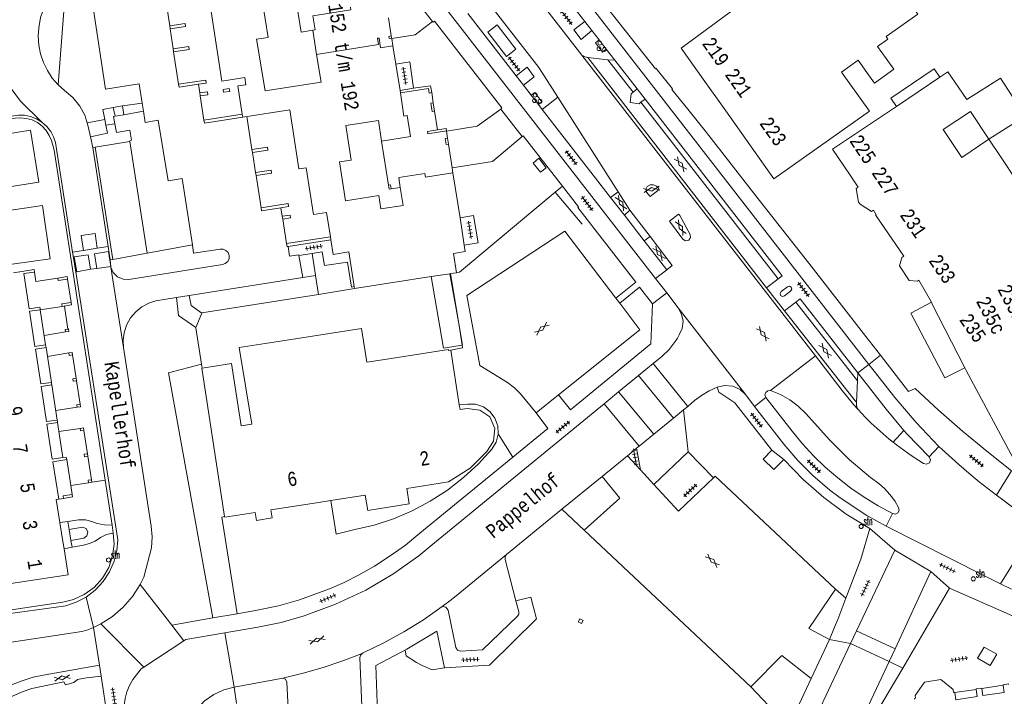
# Model space of a CAD drawing. Header units: metres. Extents: x 196790 to 198335, y 354523 to 356036.
# Tile 45 of 105: x 197535 to 197660, y 354822 to 354909. Entities that reach past the tile are written whole.
import ezdxf

# ---------------------------------------------------------------- set-up
doc = ezdxf.new("R2010")
doc.units = ezdxf.units.M
doc.linetypes.add('DGN Style 2', pattern=[186.027128, 111.616277, -74.410851])
doc.linetypes.add('DGN Style 3', pattern=[260.437979, 186.027128, -74.410851])
for name, color, linetype, lineweight in [('afdak', 252, 'DGN Style 2', 18), ('carport', 252, 'Continuous', 18), ('cultuurscheiding', 252, 'Continuous', 18), ('functiescheiding', 252, 'Continuous', 18), ('heg of haag', 252, 'Continuous', 18), ('hoofdgebouw', 252, 'Continuous', 18), ('hoofdgebouw maaiveld', 252, 'Continuous', 18), ('huisnummer BAG', 252, 'Continuous', 18), ('kant asfaltverharding', 252, 'Continuous', 18), ('kant betonverharding', 252, 'Continuous', 18), ('kant klinkerverharding', 252, 'Continuous', 18), ('kant muur (extern)', 252, 'Continuous', 18), ('kant tegelverharding', 252, 'Continuous', 18), ('midden muur (extern)', 252, 'Continuous', 18), ('molgoot', 252, 'DGN Style 3', 18), ('overbouw', 252, 'Continuous', 18), ('overige afscheidingen', 252, 'Continuous', 18), ('overige opstallen geen pand', 252, 'Continuous', 18), ('raster', 252, 'Continuous', 18), ('straatnaam', 252, 'Continuous', 18), ('straatnaambord', 252, 'Continuous', 18), ('T22_berm', 252, 'DGN Style 2', 18), ('toegangstrap', 252, 'Continuous', 18), ('verh asfaltsymbool', 2, 'Continuous', 0), ('verh betonsymbool', 2, 'Continuous', 0), ('verh tegelsymbool', 2, 'Continuous', 0), ('vlakafsluiter grijs', 252, 'DGN Style 2', 18), ('vlakafsluiter groen', 252, 'DGN Style 2', 18)]:
    doc.layers.add(name, color=color, linetype=linetype, lineweight=lineweight)
doc.styles.add('Style-Courier New', font='cour.ttf')
doc.styles.add('Style-simplex', font='simplex.shx')

# ---------------------------------------------------------------- blocks, each defined once
blk = doc.blocks.new('S435')
at = {"layer": 'straatnaambord', "color": 7, "linetype": 'Continuous', "lineweight": 0}
blk.add_circle((0, 0), 0.263, dxfattribs=at)
blk.add_circle((0, 0), 0.263, dxfattribs=at)
at = {"layer": 'straatnaambord', "color": 7, "linetype": 'Continuous', "lineweight": 0, "style": 'Style-simplex', "width": 0.428569}
blk.add_text('stn', height=1.05, dxfattribs=at).set_placement((0.32, 0.18))
blk = doc.blocks.new('S612')
at = {"layer": 'verh asfaltsymbool', "color": 252}
for p, q in [((-0.99, -0.26), (0.01, 0.24)), ((0.01, -0.26), (-0.99, 0.24)), ((0.01, 0.24), (1.01, -0.26)), ((1.01, 0.24), (0.01, -0.26))]:
    blk.add_line(p, q, dxfattribs=at)
blk = doc.blocks.new('S621')
at = {"layer": 'verh betonsymbool', "color": 252, "linetype": 'Continuous', "lineweight": 0}
for centre in [(-0.48, 0.24), (0.52, 0.24), (0.02, -0.26)]:
    blk.add_circle(centre, 0.25, dxfattribs=at)
blk = doc.blocks.new('S642')
at = {"layer": 'verh tegelsymbool', "color": 252}
for p, q in [((-1.12, 0), (1.12, 0)), ((-0.9, -0.25), (-0.9, 0.25)), ((-0.45, -0.25), (-0.45, 0.25)), ((0, -0.25), (0, 0.25)), ((0.45, -0.25), (0.45, 0.25)), ((0.9, -0.25), (0.9, 0.25))]:
    blk.add_line(p, q, dxfattribs=at)

msp = doc.modelspace()

# ---------------------------------------------------------------- linework, layer by layer
at = {"layer": 'afdak'}
for p, q in [((197553.381, 354911.829), (197554.009, 354907.716)), ((197554.009, 354907.716), (197554.066, 354907.34)), ((197554.066, 354907.34), (197554.454, 354904.8)), ((197554.454, 354904.8), (197554.51, 354904.424)), ((197554.51, 354904.424), (197555.142, 354900.281)), ((197557.83, 354899.178), (197557.659, 354900.285)), ((197557.83, 354899.178), (197557.888, 354898.803)), ((197558.365, 354895.72), (197557.888, 354898.803)), ((197564.491, 354891.988), (197563.84, 354896.181)), ((197564.491, 354891.988), (197564.549, 354891.613)), ((197564.947, 354889.053), (197564.549, 354891.613)), ((197564.947, 354889.053), (197565.005, 354888.678)), ((197565.644, 354884.567), (197565.005, 354888.678)), ((197568.351, 354883.49), (197568.182, 354884.577)), ((197568.351, 354883.49), (197568.409, 354883.114)), ((197568.891, 354880.011), (197568.409, 354883.114)), ((197589.703, 354876.17), (197590.851, 354869.564))]:
    msp.add_line(p, q, dxfattribs=at)
at = {"layer": 'afdak', "flags": 128}
for points in [[(197646.544, 354897.474), (197645.833, 354898.523), (197651.346, 354902.26), (197652.08, 354901.177)], [(197555.142, 354900.281), (197555.199, 354899.905), (197557.659, 354900.285)], [(197558.365, 354895.72), (197558.423, 354895.344), (197563.315, 354896.1)], [(197565.644, 354884.567), (197565.702, 354884.191), (197568.182, 354884.577)], [(197568.891, 354880.011), (197568.951, 354879.626), (197569.081, 354879.646)], [(197591.252, 354867.081), (197588.895, 354866.671), (197587.309, 354875.798)], [(197651.015, 354872.549), (197648.372, 354871.158), (197652.73, 354862.9), (197655.27, 354864.17)], [(197590.851, 354869.564), (197591.281, 354867.086), (197591.252, 354867.081)], [(197590.89, 354859.457), (197591.926, 354859.58), (197592.946, 354859.553), (197593.958, 354859.212), (197594.821, 354858.584), (197595.434, 354857.768), (197595.786, 354856.81), (197595.844, 354855.77)], [(197595.844, 354855.77), (197595.845, 354855.744), (197595.581, 354854.709), (197595.05, 354853.838), (197593.327, 354851.959), (197591.432, 354850.212), (197589.38, 354848.622), (197587.191, 354847.208), (197584.889, 354845.987), (197582.5, 354844.971), (197580.051, 354844.168), (197577.57, 354843.581), (197575.216, 354842.997), (197574.52, 354847.282)]]:
    msp.add_lwpolyline(points, dxfattribs=at)
at = {"layer": 'carport'}
for p, q in [((197540.602, 354872.052), (197541.057, 354869.127)), ((197540.757, 354868.756), (197538.029, 354868.292)), ((197538.437, 354865.637), (197541.172, 354866.089)), ((197541.646, 354865.838), (197542.111, 354862.854)), ((197542.111, 354862.854), (197542.16, 354862.538)), ((197542.16, 354862.538), (197542.625, 354859.554)), ((197539.494, 354858.743), (197542.249, 354859.172)), ((197539.908, 354856.089), (197542.618, 354856.476)), ((197543.092, 354856.226), (197543.556, 354853.242)), ((197543.556, 354853.242), (197543.605, 354852.925)), ((197543.605, 354852.925), (197544.068, 354849.941)), ((197543.692, 354849.559), (197541.422, 354849.207)), ((197544.117, 354849.625), (197543.692, 354849.559)), ((197544.068, 354849.941), (197544.117, 354849.625))]:
    msp.add_line(p, q, dxfattribs=at)
at = {"layer": 'carport', "flags": 128}
for points in [[(197531.513, 354893.673), (197536.304, 354894.436), (197537.354, 354887.842), (197532.502, 354887.069)], [(197532.942, 354884.133), (197537.799, 354884.837), (197538.778, 354878.08), (197533.953, 354877.381)], [(197540.757, 354868.756), (197541.182, 354868.823), (197541.133, 354869.139), (197541.057, 354869.127)], [(197541.172, 354866.089), (197541.597, 354866.155), (197541.646, 354865.838)], [(197542.249, 354859.172), (197542.674, 354859.238), (197542.625, 354859.554)], [(197542.618, 354856.476), (197543.043, 354856.542), (197543.092, 354856.226)]]:
    msp.add_lwpolyline(points, dxfattribs=at)
at = {"layer": 'cultuurscheiding', "flags": 128}
msp.add_lwpolyline([(197558.051, 354864.671), (197553.862, 354863.546), (197559.508, 354832.342)], dxfattribs=at)
at = {"layer": 'functiescheiding'}
for p, q in [((197618.147, 354857.774), (197613.686, 354863.197)), ((197611.169, 354861.13), (197615.65, 354855.734)), ((197646.383, 354828.405), (197641.461, 354830.689))]:
    msp.add_line(p, q, dxfattribs=at)
at = {"layer": 'heg of haag'}
for p, q in [((197603.116, 354886.562), (197604.024, 354887.317)), ((197606.546, 354882.486), (197603.116, 354886.562)), ((197558.051, 354864.671), (197558.135, 354864.133))]:
    msp.add_line(p, q, dxfattribs=at)
at = {"layer": 'heg of haag', "flags": 128}
msp.add_lwpolyline([(197557.352, 354869.305), (197557.336, 354869.264), (197558.051, 354864.671)], dxfattribs=at)
at = {"layer": 'hoofdgebouw'}
for p, q in [((197582.432, 354905.184), (197582.807, 354902.85)), ((197582.807, 354902.85), (197583.344, 354899.507)), ((197621.943, 354900.937), (197624.808, 354896.895)), ((197652.08, 354901.177), (197646.544, 354897.474)), ((197652.082, 354901.179), (197652.08, 354901.177)), ((197655.53, 354898.358), (197659.822, 354901.047)), ((197654.985, 354899.148), (197655.53, 354898.358)), ((197658.305, 354893.305), (197655.981, 354896.804)), ((197563.257, 354896.476), (197563.315, 354896.1)), ((197654.869, 354890.985), (197658.305, 354893.305)), ((197659.793, 354891.091), (197658.305, 354893.305)), ((197659.793, 354891.091), (197661.901, 354887.97)), ((197590.979, 354883.294), (197590.086, 354889.029)), ((197591.52, 354879.815), (197590.979, 354883.294)), ((197574.474, 354880.878), (197574.534, 354880.493)), ((197577.552, 354874.283), (197587.309, 354875.798)), ((197587.309, 354875.798), (197589.703, 354876.17)), ((197589.703, 354876.17), (197589.782, 354876.182)), ((197589.782, 354876.182), (197590.54, 354876.3)), ((197577.515, 354874.524), (197577.552, 354874.283)), ((197537.5, 354871.747), (197537.525, 354871.589)), ((197651.063, 354872.389), (197655.27, 354864.17)), ((197538.209, 354867.116), (197538.237, 354866.942)), ((197538.237, 354866.942), (197538.264, 354866.768)), ((197590.89, 354859.457), (197589.793, 354866.447)), ((197655.27, 354864.17), (197655.432, 354863.853)), ((197538.94, 354862.336), (197538.965, 354862.169)), ((197538.988, 354862.02), (197538.965, 354862.169)), ((197539.705, 354857.387), (197539.679, 354857.542)), ((197539.731, 354857.232), (197539.705, 354857.387)), ((197540.868, 354852.661), (197540.893, 354852.499)), ((197539.908, 354847.472), (197539.553, 354847.415)), ((197539.553, 354847.415), (197540.02, 354844.497)), ((197572.716, 354847.002), (197574.52, 354847.282)), ((197540.02, 354844.497), (197540.323, 354842.604)), ((197540.323, 354842.604), (197540.557, 354841.144))]:
    msp.add_line(p, q, dxfattribs=at)
at = {"layer": 'hoofdgebouw', "flags": 128}
for points in [[(197621.943, 354900.937), (197619.139, 354904.893), (197626.883, 354910.569), (197629.064, 354912.294), (197632.473, 354914.93), (197635.574, 354917.191)], [(197557.634, 354912.474), (197558.829, 354912.656), (197560.63, 354900.704), (197563.565, 354901.158), (197563.709, 354900.229), (197562.701, 354900.073), (197563.257, 354896.476)], [(197642.856, 354909.699), (197646.943, 354912.523), (197649.285, 354909.227), (197645.225, 354906.358)], [(197572.725, 354904.082), (197573.287, 354900.577), (197566.168, 354899.435), (197565.083, 354906.015), (197566.564, 354906.253), (197565.794, 354911.052), (197569.98, 354911.724), (197570.75, 354906.925), (197572.231, 354907.163)], [(197645.225, 354906.358), (197645.459, 354906.028), (197644.154, 354905.103), (197645.253, 354903.553)], [(197642.781, 354901.8), (197641.682, 354903.35), (197639.561, 354901.846), (197643.101, 354896.854), (197630.947, 354888.235), (197624.808, 354896.895)], [(197645.253, 354903.553), (197646.231, 354902.196), (197643.751, 354900.444), (197642.781, 354901.8)], [(197652.082, 354901.179), (197653.11, 354901.867), (197654.985, 354899.148)], [(197659.822, 354901.047), (197662.941, 354896.243), (197658.305, 354893.305)], [(197574.474, 354880.878), (197573.992, 354883.981), (197572.313, 354883.72), (197571.389, 354889.669), (197570.46, 354889.525), (197569.295, 354897.025), (197563.315, 354896.1)], [(197646.544, 354897.474), (197638.426, 354892.044), (197640.651, 354888.718)], [(197655.981, 354896.804), (197652.481, 354894.513), (197654.869, 354890.985)], [(197583.366, 354887.141), (197583.721, 354884.859), (197580.895, 354884.419), (197580.632, 354886.109), (197576.413, 354885.453), (197575.632, 354890.412), (197577.124, 354890.644), (197576.443, 354895.021), (197580.583, 354895.665), (197580.989, 354893.056)], [(197640.651, 354888.718), (197641.686, 354887.171), (197641.441, 354886.998), (197641.741, 354885.282), (197641.921, 354885.004), (197643.387, 354884.083), (197643.635, 354884.261), (197643.982, 354883.676), (197643.895, 354883.634), (197643.974, 354883.519)], [(197643.974, 354883.519), (197647.501, 354878.392), (197647.221, 354878.238), (197647.177, 354878.08)], [(197574.534, 354880.493), (197574.821, 354878.625), (197576.836, 354878.938), (197577.515, 354874.524)], [(197590.54, 354876.3), (197590.16, 354878.748), (197591.65, 354878.98), (197591.52, 354879.815)], [(197647.177, 354878.08), (197646.93, 354877.183), (197648.189, 354875.316), (197649.224, 354875.231), (197649.39, 354875.328), (197651.015, 354872.549)], [(197536.793, 354876.379), (197536.745, 354876.695), (197534.115, 354876.295)], [(197651.015, 354872.549), (197651.067, 354872.459), (197651.039, 354872.436), (197651.063, 354872.389)], [(197581.652, 354865.29), (197579.115, 354864.892), (197578.439, 354869.199), (197568.915, 354867.704)], [(197568.915, 354867.704), (197562.86, 354866.753), (197564.45, 354857.025)], [(197589.793, 354866.447), (197589.526, 354866.405), (197589.508, 354866.524), (197581.652, 354865.29)], [(197561.005, 354845.245), (197558.087, 354864.125), (197558.135, 354864.133)], [(197558.135, 354864.133), (197561.87, 354864.717), (197563.107, 354856.813), (197564.45, 354857.025)], [(197655.432, 354863.853), (197661.748, 354852.058), (197667.674, 354855.226)], [(197584.189, 354848.823), (197589.506, 354849.668), (197592.263, 354851.412), (197594.405, 354853.529), (197595.229, 354854.86), (197595.399, 354856.481), (197594.758, 354857.941), (197593.489, 354858.799), (197591.887, 354859.016), (197590.979, 354858.892), (197590.89, 354859.457)], [(197540.422, 354852.759), (197540.843, 354852.823), (197540.868, 354852.661)], [(197574.52, 354847.282), (197578.918, 354847.965), (197579.243, 354846.023), (197584.49, 354846.856), (197584.189, 354848.823)], [(197572.716, 354847.002), (197566.899, 354846.098), (197567.053, 354845.095), (197565.062, 354844.766), (197564.887, 354845.768), (197561.02, 354845.151), (197561.005, 354845.245)], [(197540.557, 354841.144), (197541.084, 354837.851), (197530.959, 354836.288), (197530.949, 354836.35)], [(197648.842, 354822.02), (197648.832, 354822.092), (197648.984, 354822.124), (197648.953, 354822.487), (197650.104, 354824.167), (197652.19, 354824.495), (197653.763, 354823.248), (197653.826, 354822.83), (197654.001, 354822.889), (197654.008, 354822.836)], [(197654.008, 354822.836), (197654.126, 354821.918), (197656.842, 354822.333), (197656.715, 354823.241)], [(197656.715, 354823.241), (197656.706, 354823.307), (197657.413, 354823.406), (197657.423, 354823.345)], [(197657.423, 354823.345), (197657.56, 354822.46), (197660.28, 354822.853), (197660.128, 354823.783)], [(197660.128, 354823.783), (197660.122, 354823.82), (197660.833, 354823.936), (197660.842, 354823.878)]]:
    msp.add_lwpolyline(points, dxfattribs=at)
at = {"layer": 'hoofdgebouw maaiveld'}
msp.add_line((197583.344, 354899.507), (197583.388, 354899.198), dxfattribs=at)
at = {"layer": 'hoofdgebouw maaiveld', "flags": 128}
for points in [[(197572.231, 354907.163), (197572.517, 354907.209), (197572.231, 354908.992), (197577.069, 354909.769), (197577.018, 354910.085)], [(197582.432, 354905.184), (197580.872, 354904.934), (197580.672, 354906.178), (197580.465, 354906.144), (197580.593, 354905.344), (197572.725, 354904.082)], [(197580.989, 354893.056), (197584.684, 354893.631), (197584.269, 354896.299), (197583.815, 354896.228), (197583.388, 354899.198)], [(197583.366, 354887.141), (197583.169, 354888.408), (197586.499, 354888.926), (197586.568, 354888.482), (197590.086, 354889.029)], [(197537.5, 354871.747), (197537.476, 354871.905), (197536.123, 354871.698), (197535.439, 354876.178), (197536.793, 354876.379)], [(197537.525, 354871.589), (197536.172, 354871.382), (197536.856, 354866.909), (197538.209, 354867.116)], [(197538.264, 354866.768), (197536.91, 354866.561), (197537.587, 354862.129), (197538.94, 354862.336)], [(197539.679, 354857.542), (197538.319, 354857.339), (197537.635, 354861.813), (197538.988, 354862.02)], [(197539.731, 354857.232), (197538.377, 354857.025), (197539.06, 354852.551), (197540.422, 354852.759)], [(197540.893, 354852.499), (197539.14, 354852.231), (197539.908, 354847.472)]]:
    msp.add_lwpolyline(points, dxfattribs=at)
at = {"layer": 'kant asfaltverharding'}
for p, q in [((197606.51, 354903.995), (197598.503, 354914.31)), ((197606.51, 354903.995), (197636.225, 354865.712)), ((197609.805, 354903.414), (197607.271, 354903.687)), ((197607.271, 354903.687), (197630.026, 354874.381)), ((197613.025, 354899.28), (197609.805, 354903.414)), ((197611.126, 354886.577), (197603.423, 354898.654)), ((197631.471, 354875.497), (197614.012, 354897.99)), ((197611.126, 354886.577), (197610.162, 354885.867)), ((197612.61, 354884.25), (197611.126, 354886.577)), ((197611.905, 354883.622), (197612.61, 354884.25)), ((197615.186, 354880.9), (197612.61, 354884.25)), ((197615.186, 354880.9), (197614.445, 354880.351)), ((197615.886, 354875.563), (197617.307, 354876.665)), ((197617.298, 354873.727), (197615.886, 354875.563)), ((197630.026, 354874.381), (197631.471, 354875.497)), ((197632.311, 354871.431), (197630.026, 354874.381)), ((197610.829, 354873.049), (197611.313, 354872.415)), ((197618.768, 354871.816), (197617.298, 354873.727)), ((197632.311, 354871.431), (197633.746, 354872.55)), ((197641.574, 354862.544), (197633.746, 354872.55)), ((197620, 354859.283), (197615.561, 354864.733)), ((197641.446, 354859.817), (197641.574, 354862.544)), ((197603.506, 354860.728), (197600.668, 354858.463)), ((197628.477, 354859.277), (197627.356, 354860.736)), ((197629.92, 354860.401), (197628.477, 354859.277)), ((197613.776, 354854.203), (197609.323, 354859.613)), ((197646.122, 354854.742), (197647.511, 354856.214)), ((197613.464, 354853.948), (197613.776, 354854.203)), ((197651.963, 354854.175), (197650.716, 354852.865)), ((197612.3, 354852.996), (197609.09, 354850.37)), ((197612.3, 354852.996), (197613.464, 354853.948)), ((197613.946, 354851.205), (197612.3, 354852.996)), ((197609.09, 354850.37), (197603.958, 354846.171)), ((197615.679, 354849.32), (197613.946, 354851.205)), ((197623.457, 354850.374), (197623.245, 354850.174)), ((197638.777, 354835.992), (197623.457, 354850.374)), ((197603.958, 354846.171), (197601.63, 354844.266)), ((197646.052, 354845.646), (197645.25, 354844.024)), ((197601.63, 354844.266), (197596.914, 354840.408)), ((197606.802, 354843.501), (197628.026, 354823.578)), ((197659.812, 354836.686), (197661.192, 354835.997)), ((197550.718, 354826.074), (197555.829, 354829.438)), ((197640.701, 354829.09), (197645.63, 354826.776))]:
    msp.add_line(p, q, dxfattribs=at)
at = {"layer": 'kant asfaltverharding', "flags": 128}
for points in [[(197594.301, 354911.073), (197601.022, 354902.418), (197603.423, 354898.654)], [(197614.012, 354897.99), (197613.789, 354897.819), (197612.65, 354897.966), (197612.793, 354899.081), (197613.025, 354899.28)], [(197614.728, 354886.561), (197614.627, 354886.947), (197614.831, 354887.29), (197615.175, 354887.467), (197615.597, 354887.491), (197615.991, 354887.335), (197616.261, 354887.058), (197616.359, 354886.908), (197615.201, 354885.991), (197614.728, 354886.561)], [(197619.372, 354880.578), (197619.711, 354880.37), (197620.101, 354880.449), (197620.333, 354880.773), (197620.282, 354881.167), (197618.951, 354883.592), (197618.809, 354883.771), (197617.657, 354882.847), (197619.372, 354880.578)], [(197610.829, 354873.049), (197604.336, 354881.567), (197591.866, 354873.374), (197593.504, 354864.481), (197597.023, 354862.304), (197597.91, 354861.65), (197598.68, 354860.861), (197600.668, 354858.463)], [(197617.307, 354876.665), (197618.014, 354877.23), (197615.186, 354880.9)], [(197611.313, 354872.415), (197613.898, 354869.024), (197603.506, 354860.728)], [(197615.561, 354864.733), (197616.658, 354865.636), (197617.593, 354866.525), (197618.39, 354867.541), (197618.653, 354867.958), (197618.896, 354868.389), (197619.267, 354869.197), (197619.38, 354870.123), (197619.198, 354871.038), (197618.768, 354871.816)], [(197632.311, 354871.431), (197641.282, 354859.997), (197641.446, 354859.817)], [(197636.225, 354865.712), (197639.661, 354861.285), (197640.359, 354860.395), (197641.087, 354859.527), (197641.665, 354858.874)], [(197623.726, 354861.722), (197622.714, 354861.249), (197621.747, 354860.68), (197620.838, 354860.022), (197620, 354859.283)], [(197627.356, 354860.736), (197626.645, 354861.408), (197625.707, 354861.841), (197624.679, 354861.942), (197623.726, 354861.722)], [(197630.523, 354861.286), (197630.176, 354861.274), (197629.902, 354861.061), (197629.805, 354860.728), (197629.92, 354860.401)], [(197646.052, 354845.646), (197646.403, 354845.564), (197646.731, 354845.714), (197646.898, 354846.033), (197646.835, 354846.388), (197646.33, 354847.253), (197645.73, 354848.064), (197645.047, 354848.804), (197644.292, 354849.463), (197643.259, 354850.242), (197640.528, 354852.513), (197638.026, 354855.034), (197635.019, 354858.369), (197634.053, 354859.31), (197632.963, 354860.123), (197631.776, 354860.787), (197630.523, 354861.286)], [(197561.037, 354830.448), (197565.239, 354831.171), (197568.212, 354831.775), (197571.132, 354832.595), (197575.124, 354834.076), (197578.976, 354835.889), (197582.443, 354837.926), (197585.719, 354840.259), (197587.275, 354841.517), (197609.323, 354859.613)], [(197641.665, 354858.874), (197642.137, 354858.364), (197642.619, 354857.862), (197643.344, 354857.143), (197644.092, 354856.447), (197644.859, 354855.773), (197645.644, 354855.119), (197646.122, 354854.742)], [(197646.122, 354854.742), (197646.554, 354854.401), (197647.483, 354853.708), (197648.432, 354853.042), (197649.4, 354852.404), (197649.999, 354852.022), (197650.399, 354851.9), (197650.77, 354852.093), (197650.9, 354852.49), (197650.716, 354852.865)], [(197651.963, 354854.175), (197653.214, 354853.017), (197654.486, 354851.882), (197655.779, 354850.771), (197657.094, 354849.687), (197658.181, 354848.824), (197659.281, 354847.978)], [(197609.09, 354850.37), (197611.332, 354847.607), (197606.802, 354843.501)], [(197623.245, 354850.174), (197618.78, 354845.948), (197615.679, 354849.32)], [(197662.256, 354845.808), (197661.166, 354846.589), (197660.086, 354847.377), (197659.281, 354847.978)], [(197645.25, 354844.024), (197657.608, 354837.787), (197659.812, 354836.686)], [(197596.914, 354840.408), (197590.948, 354835.527), (197589.84, 354834.644), (197588.71, 354833.788)], [(197638.037, 354829.578), (197635.408, 354831.009), (197638.777, 354835.992)], [(197588.71, 354833.788), (197586.312, 354832.116), (197583.826, 354830.569), (197581.263, 354829.155), (197578.633, 354827.878), (197578.522, 354827.832)], [(197555.829, 354829.438), (197556.063, 354829.592), (197561.037, 354830.448)], [(197647.64, 354770.337), (197647.275, 354772.855), (197646.576, 354775.302), (197635.883, 354805.075), (197635.247, 354807.175), (197634.849, 354809.333), (197634.678, 354811.844), (197634.833, 354814.357), (197635.093, 354815.855), (197635.452, 354817.333), (197635.922, 354818.779), (197636.51, 354820.18), (197640.701, 354829.09)], [(197578.522, 354827.832), (197576.053, 354826.878), (197573.541, 354826.034), (197570.995, 354825.301), (197568.421, 354824.682)], [(197628.026, 354823.578), (197631.955, 354827.541), (197635.696, 354824.634)], [(197654.362, 354771.129), (197654.06, 354772.341), (197653.774, 354773.562), (197641.999, 354806.414), (197641.479, 354808.122), (197641.121, 354809.897), (197640.939, 354811.717), (197640.937, 354813.555), (197641.118, 354815.384), (197641.477, 354817.177), (197642.006, 354818.909), (197642.69, 354820.558), (197645.63, 354826.776)], [(197495.124, 354816.309), (197495.291, 354816.042), (197495.714, 354815.543), (197495.95, 354815.337), (197496.165, 354815.244), (197496.473, 354815.24), (197502.215, 354816.25), (197508.818, 354817.351), (197519.203, 354819.18), (197526.161, 354820.355), (197527.305, 354820.618), (197528.502, 354820.986), (197529.754, 354821.576), (197531.091, 354822.441), (197532.241, 354823.068), (197533.72, 354823.771), (197535.079, 354824.301), (197536.607, 354824.785), (197538.136, 354825.08), (197545.057, 354826.319)], [(197554.001, 354782.794), (197548.254, 354819.535), (197548.21, 354821.235), (197548.338, 354822.097), (197548.569, 354822.945), (197548.898, 354823.759), (197549.317, 354824.524), (197550.38, 354825.851), (197550.718, 354826.074)], [(197545.266, 354824.948), (197543.422, 354824.705), (197542.257, 354824.518), (197541.818, 354824.103), (197540.752, 354823.81), (197540.54, 354824.191), (197536.458, 354823.364), (197535.353, 354822.982), (197534.06, 354822.421), (197532.811, 354821.824), (197531.578, 354821.125), (197530.307, 354820.371), (197528.872, 354819.723), (197527.546, 354819.294), (197525.845, 354818.934), (197516.035, 354817.27)], [(197568.421, 354824.682), (197562.207, 354823.529), (197560.903, 354823.204), (197559.611, 354822.606), (197558.413, 354821.731), (197557.397, 354820.608), (197556.633, 354819.3), (197556.159, 354817.895), (197555.979, 354816.482), (197556.062, 354815.141), (197560.882, 354783.903)]]:
    msp.add_lwpolyline(points, dxfattribs=at)
at = {"layer": 'kant betonverharding', "flags": 128}
for points in [[(197608.687, 354905.948), (197608.237, 354905.572), (197609.12, 354904.375), (197609.61, 354904.758)], [(197600.966, 354897.71), (197601.404, 354898.059), (197600.488, 354899.25), (197600.038, 354898.905)]]:
    msp.add_lwpolyline(points, dxfattribs=at)
at = {"layer": 'kant klinkerverharding'}
for p, q in [((197609.805, 354903.414), (197610.698, 354903.356)), ((197613.54, 354899.695), (197610.698, 354903.356)), ((197613.025, 354899.28), (197613.54, 354899.695)), ((197614.537, 354898.41), (197614.012, 354897.99)), ((197550.67, 354896.865), (197550.503, 354897.901)), ((197543.38, 354895.778), (197543.509, 354895.359)), ((197543.912, 354893.603), (197544.22, 354892.236)), ((197548.954, 354893.017), (197544.519, 354892.285)), ((197551.13, 354878.772), (197548.954, 354893.017)), ((197544.519, 354892.285), (197544.22, 354892.236)), ((197546.778, 354877.978), (197544.519, 354892.285)), ((197555.614, 354888.271), (197556.901, 354879.825)), ((197543.023, 354879.125), (197544.783, 354879.406)), ((197541.862, 354878.314), (197542.167, 354876.422)), ((197544.417, 354878.694), (197544.717, 354876.845)), ((197546.43, 354877.915), (197546.778, 354877.978)), ((197546.522, 354877.105), (197546.43, 354877.915)), ((197546.778, 354877.978), (197551.13, 354878.772)), ((197572.142, 354878.757), (197570.476, 354878.492)), ((197570.476, 354878.492), (197570.945, 354875.687)), ((197572.579, 354875.984), (197572.142, 354878.757)), ((197542.167, 354876.422), (197543.938, 354876.73)), ((197544.717, 354876.845), (197546.504, 354877.102)), ((197546.533, 354877.005), (197546.522, 354877.105)), ((197546.533, 354877.005), (197548.125, 354866.758)), ((197570.945, 354875.687), (197556.475, 354873.376)), ((197554.891, 354873.123), (197553.547, 354872.908)), ((197554.891, 354873.123), (197556.475, 354873.376)), ((197613.686, 354863.197), (197615.561, 354864.733)), ((197611.169, 354861.13), (197613.686, 354863.197)), ((197641.638, 354863.531), (197641.574, 354862.544)), ((197609.323, 354859.613), (197611.169, 354861.13)), ((197619.428, 354858.818), (197620, 354859.283)), ((197618.147, 354857.774), (197619.428, 354858.818)), ((197615.65, 354855.734), (197618.147, 354857.774)), ((197613.776, 354854.203), (197615.65, 354855.734)), ((197613.946, 354851.205), (197613.464, 354853.948)), ((197545.788, 354849.871), (197544.117, 354849.625)), ((197545.788, 354849.871), (197546.67, 354844.145)), ((197541.027, 354844.639), (197540.02, 354844.497)), ((197541.027, 354844.639), (197541.197, 354843.617)), ((197546.67, 354844.145), (197546.829, 354843.116)), ((197541.432, 354842.199), (197541.197, 354843.617)), ((197541.432, 354842.199), (197541.576, 354841.339)), ((197541.576, 354841.339), (197540.557, 354841.144)), ((197550.246, 354836.587), (197550.706, 354837.531)), ((197554.273, 354831.431), (197550.246, 354836.587)), ((197544.302, 354831.138), (197545.23, 354831.588)), ((197545.23, 354831.588), (197550.718, 354826.074)), ((197555.829, 354829.438), (197554.273, 354831.431))]:
    msp.add_line(p, q, dxfattribs=at)
at = {"layer": 'kant klinkerverharding', "flags": 128}
for points in [[(197540.811, 354913.422), (197539.682, 354912.488), (197538.741, 354911.366), (197538.028, 354910.114), (197537.56, 354908.799), (197537.331, 354907.486), (197537.269, 354906.394), (197537.346, 354905.276), (197537.567, 354904.159), (197537.934, 354903.07), (197538.438, 354902.038), (197539.066, 354901.087), (197539.797, 354900.238)], [(197550.503, 354897.901), (197550.112, 354900.357), (197545.851, 354899.682), (197544.101, 354911.228)], [(197587.477, 354908.292), (197585.257, 354906.576), (197582.285, 354906.099)], [(197606.51, 354903.995), (197606.925, 354903.768), (197607.271, 354903.687)], [(197539.797, 354900.238), (197540.609, 354899.505), (197541.675, 354898.611), (197542.568, 354897.51), (197543.233, 354896.258), (197543.38, 354895.778)], [(197614.537, 354898.41), (197632, 354875.911), (197631.471, 354875.497)], [(197552.564, 354895.714), (197550.9, 354895.442), (197550.67, 354896.865)], [(197589.262, 354894.323), (197593.163, 354894.949), (197596.172, 354897.124)], [(197531.252, 354895.414), (197534.333, 354895.952), (197535.025, 354896.013), (197535.751, 354895.951), (197536.479, 354895.752), (197537.169, 354895.415), (197537.784, 354894.955), (197538.294, 354894.4), (197538.682, 354893.782), (197538.944, 354893.139), (197539.308, 354891.909), (197545.788, 354849.871)], [(197552.564, 354895.714), (197553.825, 354887.998), (197555.614, 354888.271)], [(197543.509, 354895.359), (197543.641, 354894.928), (197543.912, 354893.603)], [(197589.993, 354889.629), (197595.108, 354890.45), (197598.894, 354893.632)], [(197544.783, 354879.406), (197544.54, 354881.292), (197542.719, 354881.021), (197543.023, 354879.125)], [(197556.901, 354879.825), (197557.061, 354878.778), (197560.436, 354879.314), (197560.805, 354879.303), (197561.169, 354879.142), (197561.442, 354878.852), (197561.576, 354878.508), (197561.572, 354878.123), (197561.404, 354877.741), (197561.094, 354877.459), (197560.731, 354877.333), (197548.794, 354875.449), (197548.07, 354875.468), (197547.353, 354875.776), (197546.809, 354876.335), (197546.533, 354877.005)], [(197570.476, 354878.492), (197570.462, 354878.573), (197569.247, 354878.41), (197569.081, 354879.646)], [(197543.938, 354876.73), (197543.651, 354878.589), (197541.862, 354878.314)], [(197546.504, 354877.102), (197546.225, 354878.986), (197544.417, 354878.694)], [(197553.547, 354872.908), (197552.23, 354872.698), (197551.344, 354872.416), (197550.478, 354871.957), (197549.685, 354871.322), (197549.016, 354870.531), (197548.513, 354869.626), (197548.199, 354868.659), (197548.075, 354867.687), (197548.125, 354866.758)], [(197557.352, 354869.305), (197555.137, 354870.834), (197554.891, 354873.123)], [(197556.475, 354873.376), (197556.736, 354872.101), (197558.088, 354871.137)], [(197633.746, 354872.55), (197634.293, 354872.977), (197641.638, 354863.531)], [(197550.706, 354837.531), (197551.689, 354841.288), (197551.763, 354842.654), (197551.648, 354844.018), (197548.125, 354866.758)], [(197641.665, 354858.874), (197641.51, 354859.157), (197641.452, 354859.475), (197641.446, 354859.817)], [(197541.027, 354844.639), (197542.403, 354844.833), (197543.275, 354844.842), (197544.116, 354844.609), (197544.767, 354844.384), (197545.712, 354844.209), (197546.67, 354844.145)], [(197546.829, 354843.116), (197546.922, 354841.714), (197546.738, 354840.236), (197546.245, 354838.764), (197545.445, 354837.394), (197544.379, 354836.219), (197543.123, 354835.306), (197541.769, 354834.686), (197540.404, 354834.353), (197516.146, 354830.747), (197515.573, 354830.668), (197514.984, 354830.703), (197514.414, 354830.853), (197513.894, 354831.107)], [(197541.197, 354843.617), (197542.917, 354843.908), (197543.363, 354843.714), (197543.579, 354843.277), (197543.462, 354842.805), (197543.068, 354842.519), (197541.432, 354842.199)], [(197541.576, 354841.339), (197543.031, 354841.618), (197543.791, 354841.805), (197544.507, 354842.12), (197545.182, 354842.571), (197545.966, 354842.962), (197546.829, 354843.116)], [(197598.1, 354834.502), (197596.711, 354839.776), (197596.721, 354840.121), (197596.914, 354840.408)], [(197545.23, 354831.588), (197546.737, 354832.544), (197548.104, 354833.72), (197549.285, 354835.083), (197550.246, 354836.587)], [(197598.1, 354834.502), (197598.459, 354833.138), (197598.457, 354832.832), (197598.3, 354832.569), (197593.836, 354828.265), (197591.055, 354828.103), (197590.673, 354828.22), (197590.461, 354828.559), (197589.476, 354833.348), (197589.188, 354833.733), (197588.71, 354833.788)], [(197544.302, 354831.138), (197543.447, 354830.804), (197542.824, 354830.606), (197508.663, 354825.428), (197505.419, 354823.083), (197495.81, 354821.595)], [(197578.522, 354827.832), (197578.306, 354827.617), (197578.234, 354827.321), (197578.538, 354820.098), (197578.408, 354819.689), (197578.045, 354819.46), (197573.634, 354818.505), (197572.666, 354818.385), (197569.793, 354818.526), (197569.364, 354818.716), (197569.173, 354819.145), (197568.925, 354824.176), (197568.77, 354824.526), (197568.421, 354824.682)]]:
    msp.add_lwpolyline(points, dxfattribs=at)
at = {"layer": 'kant muur (extern)'}
for p, q in [((197554.009, 354907.716), (197554.066, 354907.34)), ((197554.454, 354904.8), (197554.51, 354904.424)), ((197557.83, 354899.178), (197557.888, 354898.803)), ((197563.257, 354896.476), (197558.365, 354895.72)), ((197564.491, 354891.988), (197564.549, 354891.613)), ((197564.947, 354889.053), (197565.005, 354888.678)), ((197568.351, 354883.49), (197568.409, 354883.114)), ((197574.474, 354880.878), (197568.891, 354880.011)), ((197569.081, 354879.646), (197574.534, 354880.493)), ((197542.111, 354862.854), (197542.16, 354862.538)), ((197543.556, 354853.242), (197543.605, 354852.925)), ((197544.117, 354849.625), (197543.692, 354849.559)), ((197544.068, 354849.941), (197544.117, 354849.625))]:
    msp.add_line(p, q, dxfattribs=at)
at = {"layer": 'kant muur (extern)', "flags": 128}
for points in [[(197554.009, 354907.716), (197555.987, 354908.014), (197556.044, 354907.638), (197554.066, 354907.34)], [(197582.231, 354906.438), (197581.915, 354906.387), (197581.957, 354906.121), (197582.273, 354906.172)], [(197554.454, 354904.8), (197556.432, 354905.098), (197556.488, 354904.722), (197554.51, 354904.424)], [(197555.142, 354900.281), (197558.601, 354900.815), (197558.658, 354900.44), (197557.659, 354900.285)], [(197555.142, 354900.281), (197555.199, 354899.905), (197557.659, 354900.285)], [(197557.83, 354899.178), (197558.809, 354899.33), (197558.867, 354898.954), (197557.888, 354898.803)], [(197561.595, 354899.761), (197561.654, 354899.385), (197560.863, 354899.263), (197560.805, 354899.638), (197561.595, 354899.761)], [(197587.378, 354899.221), (197587.061, 354899.172), (197586.971, 354899.753), (197583.388, 354899.198)], [(197587.576, 354897.938), (197587.26, 354897.889), (197587.427, 354896.812), (197587.743, 354896.861)], [(197558.365, 354895.72), (197558.423, 354895.344), (197563.315, 354896.1)], [(197589.259, 354894.344), (197586.868, 354893.972), (197586.819, 354894.288), (197588.11, 354894.489)], [(197589.402, 354893.426), (197589.087, 354893.377), (197589.207, 354892.606), (197589.522, 354892.655)], [(197564.491, 354891.988), (197566.467, 354892.295), (197566.526, 354891.919), (197564.549, 354891.613)], [(197564.947, 354889.053), (197566.923, 354889.36), (197566.982, 354888.985), (197565.005, 354888.678)], [(197581.86, 354887.454), (197582.127, 354887.495), (197582.21, 354886.962)], [(197565.644, 354884.567), (197569.102, 354885.104), (197569.16, 354884.729), (197568.182, 354884.577)], [(197565.644, 354884.567), (197565.702, 354884.191), (197568.182, 354884.577)], [(197568.351, 354883.49), (197569.339, 354883.643), (197569.397, 354883.268), (197568.409, 354883.114)], [(197568.891, 354880.011), (197568.951, 354879.626), (197569.081, 354879.646)], [(197539.754, 354875.617), (197539.804, 354875.301), (197540.989, 354875.486)], [(197541.453, 354872.508), (197540.267, 354872.324), (197540.316, 354872.007)], [(197541.057, 354869.127), (197540.708, 354869.073), (197540.757, 354868.756)], [(197540.757, 354868.756), (197541.182, 354868.823), (197541.133, 354869.139), (197541.057, 354869.127)], [(197541.172, 354866.089), (197541.597, 354866.155), (197541.646, 354865.838)], [(197541.646, 354865.838), (197541.221, 354865.772), (197541.172, 354866.089)], [(197542.16, 354862.538), (197541.735, 354862.472), (197541.686, 354862.788), (197542.111, 354862.854)], [(197542.625, 354859.554), (197542.2, 354859.488), (197542.249, 354859.172)], [(197542.249, 354859.172), (197542.674, 354859.238), (197542.625, 354859.554)], [(197542.618, 354856.476), (197543.043, 354856.542), (197543.092, 354856.226)], [(197543.092, 354856.226), (197542.667, 354856.16), (197542.618, 354856.476)], [(197543.605, 354852.925), (197543.18, 354852.86), (197543.131, 354853.176), (197543.556, 354853.242)], [(197543.692, 354849.559), (197543.643, 354849.875), (197544.068, 354849.941)], [(197540.501, 354847.567), (197540.45, 354847.883), (197541.606, 354848.068)]]:
    msp.add_lwpolyline(points, dxfattribs=at)
at = {"layer": 'kant tegelverharding'}
for p, q in [((197643.037, 354864.624), (197496.199, 355053.822)), ((197615.886, 354875.563), (197572.913, 354930.906)), ((197606.862, 354908.299), (197600.801, 354916.108)), ((197584.617, 354911.948), (197587.477, 354908.292)), ((197598.142, 354901.347), (197591.974, 354909.292)), ((197607.782, 354907.114), (197606.862, 354908.299)), ((197608.687, 354905.948), (197607.782, 354907.114)), ((197609.61, 354904.758), (197608.687, 354905.948)), ((197610.698, 354903.356), (197609.61, 354904.758)), ((197599.055, 354900.172), (197598.142, 354901.347)), ((197600.038, 354898.905), (197599.055, 354900.172)), ((197614.537, 354898.41), (197613.54, 354899.695)), ((197600.966, 354897.71), (197600.038, 354898.905)), ((197601.45, 354897.086), (197603.423, 354898.654)), ((197596.172, 354897.124), (197598.894, 354893.632)), ((197601.45, 354897.086), (197600.966, 354897.71)), ((197610.162, 354885.867), (197601.45, 354897.086)), ((197611.905, 354883.622), (197610.162, 354885.867)), ((197614.445, 354880.351), (197611.905, 354883.622)), ((197617.307, 354876.665), (197614.445, 354880.351)), ((197615.679, 354849.32), (197620.043, 354853.481)), ((197620.043, 354853.481), (197623.245, 354850.174)), ((197632.227, 354852.517), (197630.693, 354853.718)), ((197661.209, 354851.057), (197659.281, 354847.978)), ((197646.352, 354840.979), (197641.461, 354830.689)), ((197650.929, 354838.24), (197646.352, 354840.979)), ((197646.383, 354828.405), (197650.929, 354838.24)), ((197559.508, 354832.342), (197562.617, 354832.883)), ((197554.273, 354831.431), (197559.508, 354832.342)), ((197545.057, 354826.319), (197544.302, 354831.138)), ((197641.461, 354830.689), (197640.701, 354829.09)), ((197645.63, 354826.776), (197646.383, 354828.405)), ((197545.266, 354824.948), (197545.057, 354826.319)), ((197552.72, 354777.186), (197545.266, 354824.948))]:
    msp.add_line(p, q, dxfattribs=at)
at = {"layer": 'kant tegelverharding', "flags": 128}
for points in [[(197628.959, 354885.695), (197622.356, 354894.165), (197620, 354897.122), (197617.965, 354899.642), (197618.046, 354899.712), (197615.938, 354902.306), (197615.856, 354902.263), (197609.597, 354910.209), (197609.68, 354910.277), (197604.231, 354917.193), (197604.142, 354917.149), (197600.681, 354921.603), (197600.764, 354921.689), (197599.069, 354923.765), (197586.687, 354939.703), (197586.631, 354939.684), (197579.082, 354949.4), (197573.221, 354957.08), (197572.046, 354958.57)], [(197587.477, 354908.292), (197587.541, 354908.21), (197587.71, 354908.343), (197596.312, 354897.275), (197596.172, 354897.124)], [(197607.782, 354907.114), (197606.391, 354906.009), (197605.485, 354907.222), (197606.862, 354908.299)], [(197582.807, 354902.85), (197584.578, 354903.162), (197585.065, 354899.773)], [(197599.055, 354900.172), (197600.419, 354901.233), (197599.519, 354902.45), (197598.142, 354901.347)], [(197598.894, 354893.632), (197599.035, 354893.741), (197604.024, 354887.317)], [(197601.932, 354889.644), (197601.226, 354889.093), (197600.304, 354890.25), (197601.012, 354890.86), (197601.932, 354889.644)], [(197604.024, 354887.317), (197606.085, 354884.663), (197605.972, 354884.589), (197613.35, 354875.072), (197610.829, 354873.049)], [(197644.514, 354865.777), (197642.654, 354868.158), (197638.959, 354872.929), (197635.416, 354877.522), (197628.959, 354885.695)], [(197590.979, 354883.294), (197592.714, 354883.589), (197593.292, 354880.099), (197591.52, 354879.815)], [(197572.142, 354878.757), (197573.421, 354878.959), (197573.723, 354877.22), (197576.637, 354877.66), (197577.153, 354874.471), (197577.515, 354874.524)], [(197615.481, 354872.334), (197613.833, 354874.458), (197611.313, 354872.415)], [(197631.867, 354873.898), (197631.733, 354873.665), (197631.807, 354873.406), (197632.044, 354873.279), (197632.301, 354873.36), (197633.079, 354873.96), (197633.223, 354874.183), (197633.163, 354874.442), (197632.936, 354874.58), (197632.679, 354874.514), (197631.867, 354873.898)], [(197603.506, 354860.728), (197605.051, 354858.846), (197615.289, 354867.262), (197615.481, 354872.334)], [(197661.209, 354851.057), (197658.047, 354853.559), (197654.948, 354856.142), (197651.918, 354858.803), (197648.957, 354861.541), (197648.101, 354861.185), (197644.514, 354865.777)], [(197651.963, 354854.175), (197649.059, 354857.208), (197646.351, 354860.417), (197643.876, 354863.544), (197643.037, 354864.624)], [(197641.638, 354863.531), (197645.236, 354858.919), (197647.511, 354856.214)], [(197630.693, 354853.718), (197625.991, 354859.726), (197623.941, 354861.102), (197623.726, 354861.722)], [(197629.92, 354860.401), (197633.268, 354856.112), (197634.585, 354854.514), (197635.996, 354852.985), (197637.494, 354851.532), (197639.074, 354850.163), (197640.728, 354848.885), (197642.448, 354847.703), (197644.226, 354846.622), (197646.052, 354845.646)], [(197628.477, 354859.277), (197632.233, 354854.479), (197633.987, 354852.404), (197635.902, 354850.475), (197638.086, 354848.624), (197639.231, 354847.764), (197640.398, 354846.935), (197642.778, 354845.403), (197645.25, 354844.024)], [(197600.668, 354858.463), (197602.168, 354856.474), (197597.696, 354852.809)], [(197647.511, 354856.214), (197647.866, 354855.792), (197650.716, 354852.865)], [(197597.696, 354852.809), (197585.869, 354843.119), (197584.025, 354841.624), (197582.098, 354840.237), (197580.102, 354838.953), (197578.045, 354837.768), (197576.233, 354836.847), (197574.372, 354836.03), (197570.556, 354834.631), (197567.874, 354833.879), (197565.145, 354833.323), (197562.617, 354832.883)], [(197643.164, 354843.737), (197640.163, 354845.569), (197637.319, 354847.658), (197634.665, 354849.983), (197632.227, 354852.517)], [(197640.118, 354834.858), (197642.026, 354839.83), (197643.164, 354843.737)], [(197600.339, 354833.683), (197599.999, 354834.991), (197598.1, 354834.502)], [(197638.037, 354829.578), (197638.669, 354831.169), (197639.071, 354832.129), (197640.118, 354834.858)], [(197589.018, 354825.992), (197594.739, 354826.321), (197600.717, 354832.231), (197600.339, 354833.683)], [(197569.134, 354816.579), (197572.294, 354816.383), (197573.325, 354816.414), (197580.558, 354817.984), (197580.27, 354826.293), (197584.21, 354828.365), (197588.027, 354830.656), (197589.018, 354825.992)], [(197635.696, 354824.634), (197638.005, 354829.498), (197638.037, 354829.578)], [(197659.319, 354827.728), (197657.743, 354828.638), (197656.874, 354827.2), (197658.469, 354826.274), (197659.319, 354827.728)], [(197635.696, 354824.634), (197634.152, 354821.38), (197633.455, 354819.732), (197632.995, 354818.319)]]:
    msp.add_lwpolyline(points, dxfattribs=at)
at = {"layer": 'midden muur (extern)'}
for p, q in [((197589.782, 354876.182), (197590.851, 354869.564)), ((197590.851, 354869.564), (197591.252, 354867.081))]:
    msp.add_line(p, q, dxfattribs=at)
at = {"layer": 'midden muur (extern)', "flags": 128}
for points in [[(197591.252, 354867.081), (197591.305, 354866.75), (197589.793, 354866.447)], [(197562.617, 354832.883), (197560.668, 354845.192), (197561.005, 354845.245)]]:
    msp.add_lwpolyline(points, dxfattribs=at)
at = {"layer": 'molgoot'}
for p, q in [((197546.166, 354879.627), (197544.22, 354892.236)), ((197546.43, 354877.915), (197546.166, 354879.627)), ((197542.048, 354876.403), (197541.654, 354878.905))]:
    msp.add_line(p, q, dxfattribs=at)
at = {"layer": 'molgoot', "flags": 128}
for points in [[(197537.746, 354895.475), (197537.043, 354895.905), (197536.286, 354896.198), (197535.515, 354896.349), (197534.765, 354896.367), (197531.113, 354895.806)], [(197541.654, 354878.905), (197539.455, 354892.875), (197539.223, 354893.588), (197538.857, 354894.284), (197538.36, 354894.925), (197537.746, 354895.475)], [(197543.361, 354834.996), (197544.529, 354835.881), (197545.546, 354836.966), (197546.363, 354838.208), (197546.951, 354839.55), (197547.299, 354840.932), (197547.416, 354842.294), (197542.048, 354876.403)], [(197510.908, 354842.013), (197512.253, 354832.846), (197512.411, 354832.283), (197512.694, 354831.728), (197513.101, 354831.22), (197513.619, 354830.8), (197514.215, 354830.501), (197514.845, 354830.339), (197515.468, 354830.311), (197540.801, 354833.904), (197542.098, 354834.336), (197543.361, 354834.996)]]:
    msp.add_lwpolyline(points, dxfattribs=at)
at = {"layer": 'overbouw'}
for p, q in [((197581.863, 354908.729), (197582.231, 354906.438)), ((197572.725, 354904.082), (197572.231, 354907.163)), ((197582.273, 354906.172), (197582.231, 354906.438)), ((197582.273, 354906.172), (197582.285, 354906.099)), ((197582.285, 354906.099), (197582.432, 354905.184)), ((197583.344, 354899.507), (197585.065, 354899.773)), ((197587.378, 354899.221), (197587.576, 354897.938)), ((197587.576, 354897.938), (197587.743, 354896.861)), ((197587.743, 354896.861), (197588.11, 354894.489)), ((197589.259, 354894.344), (197589.262, 354894.323)), ((197589.262, 354894.323), (197589.402, 354893.426)), ((197580.989, 354893.056), (197581.86, 354887.454)), ((197589.402, 354893.426), (197589.522, 354892.655)), ((197589.522, 354892.655), (197589.993, 354889.629)), ((197589.993, 354889.629), (197590.086, 354889.029)), ((197583.366, 354887.141), (197582.21, 354886.962)), ((197541.453, 354872.508), (197540.989, 354875.486)), ((197537.525, 354871.589), (197540.316, 354872.007)), ((197537.525, 354871.589), (197538.209, 354867.116)), ((197538.94, 354862.336), (197538.264, 354866.768)), ((197538.988, 354862.02), (197539.679, 354857.542)), ((197540.422, 354852.759), (197539.731, 354857.232)), ((197540.501, 354847.567), (197539.908, 354847.472))]:
    msp.add_line(p, q, dxfattribs=at)
at = {"layer": 'overbouw', "flags": 128}
for points in [[(197585.065, 354899.773), (197587.24, 354900.11), (197587.378, 354899.221)], [(197589.259, 354894.344), (197589.21, 354894.66), (197588.11, 354894.489)], [(197582.21, 354886.962), (197581.943, 354886.92), (197581.86, 354887.454)], [(197536.793, 354876.379), (197536.976, 354875.176), (197539.754, 354875.617)], [(197540.989, 354875.486), (197540.94, 354875.802), (197539.754, 354875.617)], [(197541.453, 354872.508), (197541.502, 354872.192), (197540.316, 354872.007)], [(197540.893, 354852.499), (197541.422, 354849.207), (197541.606, 354848.068)], [(197541.606, 354848.068), (197541.656, 354847.752), (197540.501, 354847.567)]]:
    msp.add_lwpolyline(points, dxfattribs=at)
at = {"layer": 'overige afscheidingen'}
for p, q in [((197572.579, 354875.984), (197572.583, 354875.961)), ((197572.583, 354875.961), (197572.967, 354873.523))]:
    msp.add_line(p, q, dxfattribs=at)
at = {"layer": 'overige opstallen geen pand', "flags": 128}
for points in [[(197594.523, 354906.919), (197595.703, 354907.839), (197598.101, 354904.765), (197596.906, 354903.844), (197594.523, 354906.919)], [(197606.045, 354831.837), (197606.465, 354831.64), (197606.662, 354832.032), (197606.241, 354832.236), (197606.045, 354831.837)]]:
    msp.add_lwpolyline(points, dxfattribs=at)
at = {"layer": 'raster'}
for p, q in [((197577.552, 354874.283), (197572.967, 354873.523)), ((197558.088, 354871.137), (197557.352, 354869.305)), ((197654.008, 354822.836), (197656.715, 354823.241)), ((197657.423, 354823.345), (197660.128, 354823.783))]:
    msp.add_line(p, q, dxfattribs=at)
at = {"layer": 'raster', "flags": 128}
for points in [[(197603.116, 354886.562), (197590.908, 354876.346), (197590.54, 354876.3)], [(197572.967, 354873.523), (197558.102, 354871.172), (197558.088, 354871.137)]]:
    msp.add_lwpolyline(points, dxfattribs=at)
at = {"layer": 'T22_berm'}
msp.add_line((197595.844, 354855.77), (197597.696, 354852.809), dxfattribs=at)
at = {"layer": 'toegangstrap'}
for p, q in [((197546.833, 354897.314), (197545.479, 354897.094)), ((197545.479, 354897.094), (197545.751, 354895.783)), ((197547.997, 354897.531), (197546.833, 354897.314)), ((197546.833, 354897.314), (197547.056, 354896.213)), ((197550.503, 354897.901), (197547.997, 354897.531)), ((197548.187, 354896.386), (197547.997, 354897.531)), ((197548.187, 354896.386), (197550.67, 354896.865)), ((197545.751, 354895.783), (197545.899, 354895.067)), ((197547.056, 354896.213), (197548.187, 354896.386)), ((197547.015, 354895.256), (197545.899, 354895.067)), ((197545.513, 354893.949), (197543.912, 354893.603)), ((197545.894, 354894.031), (197545.513, 354893.949))]:
    msp.add_line(p, q, dxfattribs=at)
at = {"layer": 'toegangstrap', "flags": 128}
for points in [[(197547.015, 354895.256), (197546.843, 354896.169), (197547.056, 354896.213)], [(197545.899, 354895.067), (197546.102, 354894.076), (197545.894, 354894.031)], [(197547.015, 354895.256), (197547.192, 354894.379), (197547.226, 354894.151), (197548.924, 354894.452), (197549.134, 354893.17), (197548.943, 354893.09), (197548.954, 354893.017)]]:
    msp.add_lwpolyline(points, dxfattribs=at)
at = {"layer": 'vlakafsluiter grijs'}
for p, q in [((197546.166, 354879.627), (197544.783, 354879.406)), ((197541.654, 354878.905), (197543.023, 354879.125)), ((197543.938, 354876.73), (197544.717, 354876.845)), ((197546.504, 354877.102), (197546.522, 354877.105)), ((197542.167, 354876.422), (197542.048, 354876.403)), ((197615.481, 354872.334), (197617.298, 354873.727)), ((197618.768, 354871.816), (197627.356, 354860.736)), ((197636.225, 354865.712), (197630.523, 354861.286)), ((197644.514, 354865.777), (197643.037, 354864.624)), ((197643.037, 354864.624), (197641.638, 354863.531)), ((197664.45, 354844.252), (197659.812, 354836.686)), ((197643.164, 354843.737), (197646.352, 354840.979)), ((197650.929, 354838.24), (197653.312, 354836.138)), ((197647.348, 354825.957), (197653.312, 354836.138)), ((197653.312, 354836.138), (197678.292, 354825.098)), ((197544.302, 354831.138), (197543.361, 354834.996)), ((197562.207, 354823.529), (197561.037, 354830.448)), ((197638.037, 354829.578), (197640.701, 354829.09)), ((197645.63, 354826.776), (197647.348, 354825.957)), ((197644.023, 354820.283), (197647.348, 354825.957)), ((197562.535, 354821.455), (197562.207, 354823.529))]:
    msp.add_line(p, q, dxfattribs=at)
at = {"layer": 'vlakafsluiter grijs', "flags": 128}
msp.add_lwpolyline([(197531.762, 354907.051), (197531.773, 354905.268), (197532.535, 354902.36), (197533.574, 354900.109), (197535.028, 354898.135), (197537.746, 354895.475)], dxfattribs=at)
at = {"layer": 'vlakafsluiter groen'}
for p, q in [((197540.811, 354913.422), (197539.797, 354900.238)), ((197543.509, 354895.359), (197545.751, 354895.783)), ((197556.901, 354879.825), (197551.13, 354878.772)), ((197572.583, 354875.961), (197570.945, 354875.687)), ((197619.428, 354858.818), (197620.043, 354853.481)), ((197603.958, 354846.171), (197606.802, 354843.501)), ((197638.777, 354835.992), (197640.118, 354834.858)), ((197628.026, 354823.578), (197632.995, 354818.319))]:
    msp.add_line(p, q, dxfattribs=at)
at = {"layer": 'vlakafsluiter groen', "flags": 128}
for points in [[(197630.693, 354853.718), (197629.577, 354852.555), (197630.959, 354851.234), (197632.227, 354852.517)], [(197583.995, 354828.252), (197584.119, 354827.508), (197585.443, 354826.648), (197586.172, 354826.281), (197587.43, 354825.719), (197589.018, 354825.992)]]:
    msp.add_lwpolyline(points, dxfattribs=at)

# ---------------------------------------------------------------- block references
at = {"layer": 'straatnaambord'}
for p in [(197642.056, 354843.983), (197546.223, 354839.718), (197656.348, 354837.321)]:
    msp.add_blockref('S435', p, dxfattribs=at)
at = {"layer": 'verh asfaltsymbool'}
for p, rotation in [((197619.067, 354890.086), 127.8096521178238), ((197615.391, 354886.905), 188.3975725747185), ((197611.481, 354885.137), 122.5458933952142), ((197619.081, 354882.028), 119.1548103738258), ((197616.322, 354878.737), 127.6035369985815), ((197601.368, 354869.164), 38.95496029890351), ((197629.547, 354868.539), 307.7292698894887), ((197637.489, 354866.359), 127.8096521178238), ((197623.11, 354839.625), 316.9861065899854), ((197572.76, 354829.55), 17.58309712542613), ((197540.31, 354824.717), 9.09480497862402)]:
    msp.add_blockref('S612', p, dxfattribs=dict(at, rotation=rotation))
at = {"layer": 'verh betonsymbool', "color": 7, "linetype": 'Continuous', "lineweight": 0}
for p, rotation in [((197608.873, 354904.995), 306.4231783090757), ((197600.657, 354898.388), 307.8096521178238)]:
    msp.add_blockref('S621', p, dxfattribs=dict(at, rotation=rotation))
at = {"layer": 'verh tegelsymbool'}
for p, rotation in [((197604.526, 354908.786), 307.8096521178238), ((197597.865, 354902.867), 307.8096521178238), ((197583.917, 354901.379), 279.377579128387), ((197605.133, 354890.946), 307.8096521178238), ((197607.165, 354885.116), 307.8096521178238), ((197592.238, 354881.771), 279.377579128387), ((197572.376, 354879.532), 8.972626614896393), ((197634.719, 354874.162), 127.8096521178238), ((197628.741, 354857.523), 128.0509683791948), ((197604.069, 354856.646), 219.3579569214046), ((197613.273, 354852.756), 279.9615165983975), ((197656.742, 354852.345), 321.0450397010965), ((197636.045, 354851.644), 315.6482979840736), ((197620.296, 354848.578), 43.41898922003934), ((197653.045, 354838.696), 153.2555797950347), ((197642.586, 354836.145), 64.97272120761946), ((197574.142, 354834.854), 23.07822140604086), ((197592.306, 354827.044), 183.2688529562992), ((197654.539, 354827.096), 189.1513960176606), ((197546.881, 354822.353), 278.510934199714)]:
    msp.add_blockref('S642', p, dxfattribs=dict(at, rotation=rotation))

# ---------------------------------------------------------------- texts
at = {"layer": 'huisnummer BAG', "style": 'Style-Courier New', "width": 0.694444}
for s, rotation, p in [('152 t/m 192', 279.0948, (197574.187, 354910.422)), ('219', 305.31121, (197621.734, 354905.461)), ('221', 305.31121, (197624.632, 354901.502)), ('223', 305.31121, (197629.042, 354895.304)), ('225', 303.78543, (197640.508, 354893.084)), ('227', 303.78543, (197643.329, 354889.004)), ('231', 304.53212, (197646.916, 354883.637)), ('233', 304.53212, (197650.59, 354877.824)), ('235bv', 297.12877, (197659.375, 354874.205)), ('235c', 297.12877, (197656.646, 354872.686)), ('235', 304.53212, (197654.492, 354870.299)), ('9', 278.91604, (197533.373, 354859.151)), ('7', 278.91604, (197534.024, 354854.338)), ('2', 8.97263, (197585.992, 354851.677)), ('6', 8.97263, (197569.135, 354849.058)), ('5', 278.91604, (197534.944, 354849.386)), ('3', 278.97263, (197535.252, 354844.647)), ('1', 278.97263, (197535.882, 354839.653))]:
    msp.add_text(s, height=1.8, rotation=rotation, dxfattribs=at).set_placement(p)
at = {"layer": 'straatnaam', "style": 'Style-Courier New', "width": 0.694444}
for s, rotation, p in [('Kapellerhof', 278.85943, (197545.7, 354864.854)), ('Pappelhof', 39.35796, (197595.221, 354842.377))]:
    msp.add_text(s, height=1.8, rotation=rotation, dxfattribs=at).set_placement(p)

doc.saveas('drawing.dxf')
